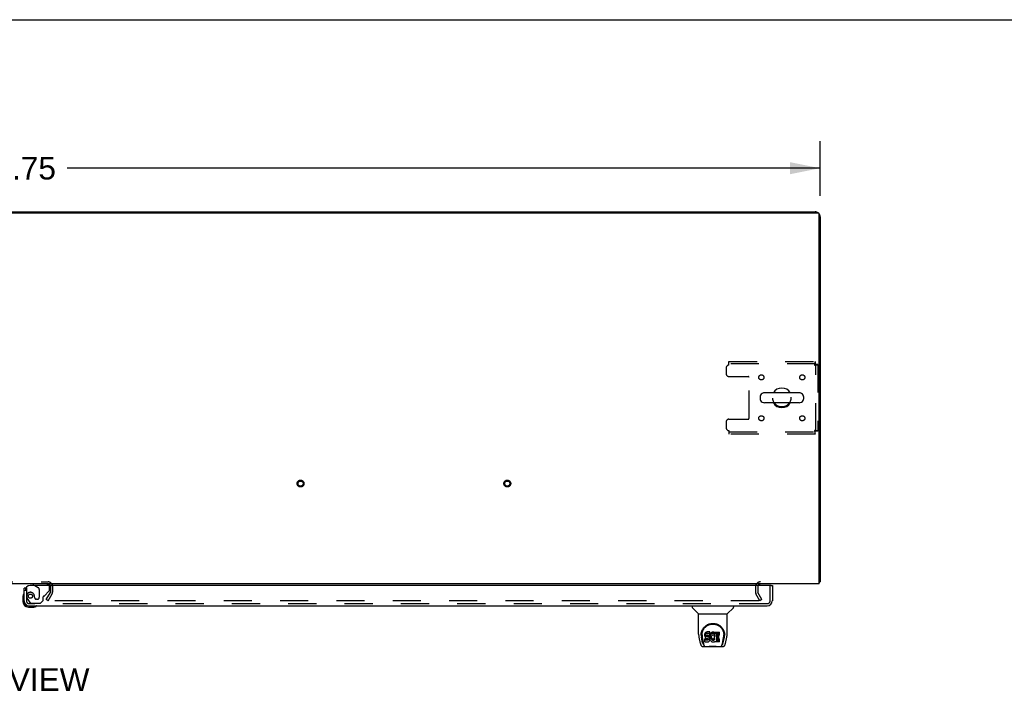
# Model space of a CAD drawing. Header units: inches. Extents: x 0 to 248, y 0 to 160.
# Tile 65 of 69: x 80 to 128, y 128 to 160. Entities that reach past the tile are written whole.
import ezdxf

# ---------------------------------------------------------------- set-up
doc = ezdxf.new("R2010")
doc.units = ezdxf.units.IN
doc.header["$LTSCALE"] = 13.627625
doc.header["$MEASUREMENT"] = 0
doc.linetypes.add('HIDDEN', pattern=[0.2, 0.1, -0.1])
doc.layers.get('0').update_dxf_attribs({"linetype": 'CONTINUOUS'})
for name, color, linetype in [('DEFAULT_2', 8, 'HIDDEN'), ('DIMENSIONS', 7, 'CONTINUOUS'), ('RIGHTHAND_DOOR_ASSEMBLY', 7, 'CONTINUOUS')]:
    doc.layers.add(name, color=color, linetype=linetype)
doc.styles.get("Standard").update_dxf_attribs({"font": 'arial.ttf'})
doc.dimstyles.new('DIMSTYLE_1', dxfattribs={"dimtxt": 1.093125, "dimasz": 1.4575, "dimexe": 0.09, "dimexo": 0.07, "dimgap": 0.0375, "dimtad": 0, "dimtih": 1, "dimtoh": 1, "dimzin": 4, "dimdsep": 46, "dimtxsty": 'Standard', "dimblk": '_FILLED', "dimblk1": '_FILLED', "dimblk2": '_FILLED', "dimcen": 0.09, "dimadec": 3, "dimazin": 1, "dimtfac": 1, "dimtdec": 3, "dimtofl": 0, "dimtmove": 0, "dimatfit": 3, "dimldrblk": '_FILLED', "dimfxl": 0, "dimtolj": 1, "dimtzin": 4, "dimarcsym": 0})

# ---------------------------------------------------------------- blocks, each defined once
blk = doc.blocks.new('_FILLED')
at = {"color": 0, "linetype": 'ByBlock'}
blk.add_solid([(0, 0), (-1, 0.2), (-1, -0.2)], dxfattribs=at)
blk = doc.blocks.new('*D1')
at = {"layer": 'DIMENSIONS', "color": 2, "linetype": 'Continuous'}
for p, q in [((40.855, 151.814), (40.855, 154.456)), ((118.605, 151.814), (118.605, 154.456)), ((40.855, 153.144), (77.274, 153.144)), ((118.605, 153.144), (82.187, 153.144))]:
    blk.add_line(p, q, dxfattribs=at)
at = {"layer": 'DIMENSIONS', "color": 2, "linetype": 'Continuous', "xscale": 1.4575, "yscale": 1.4575, "zscale": 1.4575, "rotation": 180}
blk.add_blockref('_FILLED', (40.855, 153.144), dxfattribs=at)
at = {"layer": 'DIMENSIONS', "color": 2, "linetype": 'Continuous', "xscale": 1.4575, "yscale": 1.4575, "zscale": 1.4575}
blk.add_blockref('_FILLED', (118.605, 153.144), dxfattribs=at)
at = {"layer": 'DIMENSIONS', "color": 2, "linetype": 'Continuous', "insert": (79.73, 153.69), "char_height": 1.0931, "width": 3.81984, "attachment_point": 2, "line_spacing_factor": 0.9}
blk.add_mtext('77.75', dxfattribs=at)

msp = doc.modelspace()

# ---------------------------------------------------------------- linework, layer by layer
at = {"color": 7, "linetype": 'Continuous'}
for p, q in [((0, 160.325), (247.775, 160.325)), ((48.355, 151.04), (111.105, 151.04)), ((111.105, 151.04), (111.105, 150.988)), ((115.697, 142.104), (115.697, 141.976)), ((117.583, 142.282), (115.92, 142.282)), ((117.805, 142.104), (117.805, 141.976)), ((117.583, 141.799), (115.92, 141.799)), ((118.553, 133.144), (118.605, 133.144))]:
    msp.add_line(p, q, dxfattribs=at)
at = {"color": 3, "linetype": 'Continuous'}
for p, q in [((40.967, 150.988), (118.493, 150.988)), ((111.105, 151.04), (118.359, 151.04)), ((118.553, 133.04), (118.553, 150.928)), ((118.605, 150.794), (118.605, 133.144)), ((118.553, 133.04), (40.907, 133.04))]:
    msp.add_line(p, q, dxfattribs=at)
for points in [[(118.553, 133.124), (118.555, 133.125), (118.559, 133.126), (118.563, 133.127), (118.567, 133.128), (118.57, 133.129)], [(118.57, 133.129), (118.578, 133.13), (118.581, 133.131), (118.584, 133.131), (118.587, 133.132), (118.59, 133.133), (118.593, 133.134), (118.595, 133.134), (118.597, 133.135), (118.599, 133.136), (118.601, 133.137), (118.602, 133.138), (118.603, 133.139), (118.604, 133.14), (118.605, 133.142), (118.605, 133.143), (118.605, 133.144)]]:
    msp.add_lwpolyline(points, dxfattribs=at)
for centre, radius, start, end in [((118.359, 150.794), 0.246, 50.5384, 90), ((118.493, 150.928), 0.06, 0, 90), ((118.359, 150.794), 0.246, 0, 39.4624), ((81.261, 132.925), 0.115, 18.2523, 64.7751), ((115.727, 132.898), 0.142, 90, 153.5225)]:
    msp.add_arc(centre, radius, start, end, dxfattribs=at)
at = {"color": 7, "linetype": 'Continuous'}
for centre, radius, start, end in [((116.751, 142.04), 0.475, 30.5571, 149.4429), ((115.822, 142.104), 0.125, 146.8152, 180), ((115.822, 141.976), 0.125, 180, 213.1848), ((115.92, 142.04), 0.241, 90, 146.8152), ((117.583, 142.04), 0.241, 33.1848, 90), ((117.68, 142.104), 0.125, 0, 33.1848), ((117.68, 141.976), 0.125, 326.8152, 360), ((115.92, 142.04), 0.241, 213.1848, 270), ((116.751, 142.04), 0.475, 210.5571, 329.4429), ((117.583, 142.04), 0.241, 270, 326.8152)]:
    msp.add_arc(centre, radius, start, end, dxfattribs=at)
at = {"layer": 'DEFAULT_2', "color": 8, "linetype": 'HIDDEN'}
for p, q in [((114.064, 143.498), (114.064, 143.196)), ((114.189, 143.79), (118.367, 143.79)), ((114.189, 143.623), (114.189, 143.79)), ((118.367, 143.686), (114.189, 143.686)), ((118.367, 143.79), (118.367, 143.686)), ((118.501, 143.656), (118.397, 143.656)), ((118.397, 140.424), (118.397, 143.656)), ((118.501, 143.656), (118.501, 140.424)), ((114.189, 143.071), (115.134, 143.071)), ((115.164, 141.039), (115.164, 143.041)), ((114.189, 141.009), (115.134, 141.009)), ((114.064, 140.884), (114.064, 140.582)), ((114.189, 140.457), (114.189, 140.29)), ((114.189, 140.394), (118.367, 140.394)), ((118.367, 140.29), (114.189, 140.29)), ((118.367, 140.29), (118.367, 140.394)), ((118.501, 140.424), (118.397, 140.424)), ((78.199, 133.144), (81.261, 133.144)), ((81.376, 132.925), (81.376, 132.636)), ((81.48, 132.925), (81.48, 132.636)), ((115.48, 132.898), (115.48, 132.636)), ((115.584, 132.898), (115.584, 132.636)), ((81.176, 132.28), (81.372, 132.619)), ((81.266, 132.228), (81.462, 132.567)), ((115.695, 132.228), (115.498, 132.567)), ((115.785, 132.28), (115.589, 132.619)), ((81.266, 132.228), (81.176, 132.28)), ((115.649, 132.228), (81.199, 132.228)), ((115.785, 132.28), (115.695, 132.228))]:
    msp.add_line(p, q, dxfattribs=at)
for points in [[(118.367, 143.79), (118.365, 143.789), (118.362, 143.786), (118.36, 143.781), (118.358, 143.774), (118.355, 143.765), (118.353, 143.754), (118.351, 143.741), (118.348, 143.727), (118.346, 143.712), (118.344, 143.696), (118.341, 143.678), (118.339, 143.66), (118.336, 143.642), (118.334, 143.623)], [(118.367, 143.686), (118.365, 143.686), (118.362, 143.685), (118.36, 143.683), (118.358, 143.68), (118.355, 143.677), (118.353, 143.672), (118.351, 143.668), (118.348, 143.663), (118.346, 143.657), (118.344, 143.651), (118.341, 143.644), (118.339, 143.637), (118.336, 143.63), (118.334, 143.623)], [(118.334, 143.623), (118.353, 143.626), (118.371, 143.628), (118.389, 143.63), (118.407, 143.633), (118.423, 143.635), (118.438, 143.637), (118.452, 143.64), (118.465, 143.642), (118.475, 143.644), (118.485, 143.647), (118.492, 143.649), (118.497, 143.652), (118.5, 143.654), (118.501, 143.656)], [(118.334, 143.623), (118.341, 143.626), (118.348, 143.628), (118.355, 143.63), (118.361, 143.633), (118.368, 143.635), (118.373, 143.637), (118.379, 143.64), (118.383, 143.642), (118.387, 143.644), (118.391, 143.647), (118.394, 143.649), (118.396, 143.652), (118.397, 143.654), (118.397, 143.656)], [(118.501, 140.424), (118.5, 140.427), (118.497, 140.429), (118.492, 140.431), (118.485, 140.434), (118.475, 140.436), (118.465, 140.438), (118.452, 140.441), (118.438, 140.443), (118.423, 140.445), (118.407, 140.448), (118.389, 140.45), (118.371, 140.453), (118.353, 140.455), (118.334, 140.457)], [(118.334, 140.457), (118.336, 140.45), (118.339, 140.443), (118.341, 140.436), (118.344, 140.43), (118.346, 140.424), (118.348, 140.418), (118.351, 140.413), (118.353, 140.408), (118.355, 140.404), (118.358, 140.4), (118.36, 140.398), (118.362, 140.396), (118.365, 140.395), (118.367, 140.394)], [(118.397, 140.424), (118.397, 140.427), (118.396, 140.429), (118.394, 140.431), (118.391, 140.434), (118.387, 140.436), (118.383, 140.438), (118.379, 140.441), (118.373, 140.443), (118.368, 140.445), (118.361, 140.448), (118.355, 140.45), (118.348, 140.453), (118.341, 140.455), (118.334, 140.457)], [(118.334, 140.457), (118.336, 140.439), (118.339, 140.42), (118.341, 140.402), (118.344, 140.385), (118.346, 140.368), (118.348, 140.353), (118.351, 140.339), (118.353, 140.327), (118.355, 140.316), (118.358, 140.307), (118.36, 140.3), (118.362, 140.294), (118.365, 140.291), (118.367, 140.29)], [(115.669, 132.245), (115.668, 132.243), (115.668, 132.241), (115.667, 132.239), (115.667, 132.238), (115.666, 132.236), (115.664, 132.234), (115.663, 132.233), (115.661, 132.232), (115.659, 132.23), (115.657, 132.229), (115.655, 132.229), (115.653, 132.228), (115.651, 132.228), (115.649, 132.228)], [(115.666, 132.253), (115.667, 132.251), (115.668, 132.249), (115.668, 132.247), (115.669, 132.245), (115.669, 132.245)]]:
    msp.add_lwpolyline(points, dxfattribs=at)
for centre, radius in [((115.762, 143.03), 0.125), ((117.741, 143.03), 0.125), ((116.751, 142.04), 0.438), ((115.762, 141.051), 0.125), ((117.741, 141.051), 0.125), ((93.473, 137.894), 0.164), ((93.473, 137.894), 0.124), ((103.473, 137.894), 0.164), ((103.473, 137.894), 0.124)]:
    msp.add_circle(centre, radius, dxfattribs=at)
for centre, radius, start, end in [((114.189, 143.498), 0.125, 90, 180), ((114.189, 143.196), 0.125, 180, 270), ((115.134, 143.041), 0.03, 0, 90), ((114.189, 140.884), 0.125, 90, 180), ((115.134, 141.039), 0.03, 270, 360), ((114.189, 140.582), 0.125, 180, 270), ((81.261, 132.925), 0.219, 0, 90), ((81.261, 132.925), 0.115, 64.7751, 90), ((81.261, 132.925), 0.115, 0, 18.2523), ((115.727, 132.898), 0.246, 90, 180), ((115.727, 132.898), 0.142, 153.5225, 180), ((81.343, 132.636), 0.033, 330, 360), ((81.343, 132.636), 0.137, 330, 360), ((115.617, 132.636), 0.137, 180, 210), ((115.617, 132.636), 0.033, 180, 210)]:
    msp.add_arc(centre, radius, start, end, dxfattribs=at)
at = {"layer": 'RIGHTHAND_DOOR_ASSEMBLY', "color": 3, "linetype": 'Continuous'}
for p, q in [((116.231, 132.961), (80.397, 132.961)), ((116.293, 132.961), (116.293, 132.229)), ((80.105, 132.229), (80.105, 132.836)), ((80.352, 131.982), (116.046, 131.982))]:
    msp.add_line(p, q, dxfattribs=at)
at = {"layer": 'RIGHTHAND_DOOR_ASSEMBLY', "color": 8, "linetype": 'HIDDEN'}
for p, q in [((81.177, 133.04), (80.547, 133.04)), ((80.616, 132.961), (80.785, 132.863)), ((81.334, 132.761), (81.334, 132.883)), ((116.189, 132.229), (116.189, 132.961)), ((80.209, 132.836), (80.181, 132.836)), ((80.209, 132.836), (80.209, 132.229)), ((80.835, 132.777), (80.835, 132.397)), ((81.027, 132.233), (81.027, 132.412)), ((81.086, 132.471), (81.305, 132.69)), ((80.284, 132.285), (80.385, 132.141)), ((116.046, 132.086), (80.352, 132.086)), ((80.45, 132.107), (80.901, 132.107)), ((80.606, 132.397), (80.606, 132.386)), ((80.737, 132.299), (80.704, 132.299)), ((80.901, 132.107), (81.027, 132.233))]:
    msp.add_line(p, q, dxfattribs=at)
at = {"layer": 'RIGHTHAND_DOOR_ASSEMBLY', "color": 7, "linetype": 'Continuous'}
for p, q in [((80.547, 133.04), (80.547, 133.001)), ((80.547, 133.001), (80.616, 132.961)), ((116.231, 132.961), (116.293, 132.961)), ((80.045, 132.442), (80.045, 132.185)), ((80.181, 132.836), (80.105, 132.836)), ((80.105, 132.229), (80.105, 132.185)), ((80.308, 131.982), (80.352, 131.982)), ((80.308, 131.922), (80.564, 131.922)), ((112.414, 131.982), (112.414, 131.92)), ((114.422, 131.982), (114.422, 131.92)), ((112.723, 131.594), (112.425, 131.892)), ((112.729, 131.589), (114.107, 131.589)), ((112.729, 130.617), (112.729, 131.589)), ((114.107, 130.617), (114.107, 131.589)), ((114.112, 131.594), (114.41, 131.892)), ((112.847, 130.562), (112.847, 130.562)), ((112.854, 130.648), (112.853, 130.585)), ((112.891, 130.575), (112.891, 130.551)), ((113.033, 130.62), (113.031, 130.596)), ((113.031, 130.53), (113.031, 130.596)), ((113.033, 130.553), (113.031, 130.53)), ((113.031, 130.53), (113.032, 130.506)), ((113.032, 130.506), (113.036, 130.482)), ((113.038, 130.644), (113.033, 130.62)), ((113.033, 130.553), (113.033, 130.62)), ((113.038, 130.577), (113.033, 130.553)), ((113.048, 130.666), (113.038, 130.644)), ((113.038, 130.577), (113.038, 130.644)), ((113.048, 130.599), (113.038, 130.577)), ((113.061, 130.686), (113.048, 130.666)), ((113.048, 130.599), (113.048, 130.666)), ((113.061, 130.619), (113.048, 130.599)), ((113.07, 130.694), (113.061, 130.686)), ((113.061, 130.619), (113.061, 130.686)), ((113.07, 130.627), (113.061, 130.619)), ((113.079, 130.7), (113.07, 130.694)), ((113.07, 130.627), (113.07, 130.694)), ((113.079, 130.633), (113.07, 130.627)), ((113.101, 130.71), (113.079, 130.7)), ((113.079, 130.633), (113.079, 130.7)), ((113.101, 130.643), (113.079, 130.633)), ((113.125, 130.717), (113.101, 130.71)), ((113.101, 130.643), (113.101, 130.71)), ((113.125, 130.65), (113.101, 130.643)), ((113.103, 130.533), (113.105, 130.548)), ((113.103, 130.51), (113.103, 130.533)), ((113.103, 130.518), (113.103, 130.533)), ((113.103, 130.51), (113.103, 130.518)), ((113.106, 130.503), (113.103, 130.51)), ((113.105, 130.548), (113.108, 130.555)), ((113.106, 130.503), (113.106, 130.548)), ((113.11, 130.497), (113.106, 130.503)), ((113.108, 130.555), (113.114, 130.56)), ((113.11, 130.497), (113.11, 130.556)), ((113.116, 130.493), (113.11, 130.497)), ((113.114, 130.56), (113.128, 130.564)), ((113.131, 130.556), (113.116, 130.56)), ((113.116, 130.56), (113.116, 130.56)), ((113.116, 130.493), (113.116, 130.56)), ((113.264, 130.717), (113.125, 130.717)), ((113.125, 130.65), (113.125, 130.717)), ((113.264, 130.65), (113.125, 130.65)), ((113.128, 130.564), (113.143, 130.565)), ((113.155, 130.556), (113.131, 130.556)), ((113.131, 130.489), (113.131, 130.556)), ((113.143, 130.565), (113.256, 130.565)), ((113.179, 130.555), (113.155, 130.556)), ((113.155, 130.49), (113.155, 130.556)), ((113.202, 130.55), (113.179, 130.555)), ((113.179, 130.488), (113.179, 130.555)), ((113.213, 130.545), (113.202, 130.55)), ((113.202, 130.483), (113.202, 130.55)), ((113.223, 130.538), (113.213, 130.545)), ((113.213, 130.478), (113.213, 130.545)), ((113.24, 130.522), (113.223, 130.538)), ((113.223, 130.472), (113.223, 130.538)), ((113.253, 130.502), (113.24, 130.522)), ((113.24, 130.455), (113.24, 130.522)), ((113.263, 130.479), (113.253, 130.502)), ((113.253, 130.435), (113.253, 130.502)), ((113.256, 130.565), (113.262, 130.566)), ((113.262, 130.566), (113.264, 130.571)), ((113.266, 130.674), (113.264, 130.717)), ((113.264, 130.65), (113.264, 130.717)), ((113.266, 130.608), (113.264, 130.65)), ((113.264, 130.571), (113.265, 130.584)), ((113.268, 130.553), (113.264, 130.509)), ((113.264, 130.442), (113.264, 130.509)), ((113.265, 130.584), (113.266, 130.608)), ((113.266, 130.608), (113.266, 130.674)), ((113.272, 130.575), (113.268, 130.553)), ((113.268, 130.486), (113.268, 130.553)), ((113.272, 130.508), (113.268, 130.486)), ((113.278, 130.597), (113.272, 130.575)), ((113.272, 130.508), (113.272, 130.575)), ((113.278, 130.53), (113.272, 130.508)), ((113.287, 130.617), (113.278, 130.597)), ((113.278, 130.53), (113.278, 130.597)), ((113.287, 130.55), (113.278, 130.53)), ((113.298, 130.637), (113.287, 130.617)), ((113.287, 130.55), (113.287, 130.617)), ((113.298, 130.57), (113.287, 130.55)), ((113.311, 130.655), (113.298, 130.637)), ((113.298, 130.57), (113.298, 130.637)), ((113.311, 130.588), (113.298, 130.57)), ((113.325, 130.672), (113.311, 130.655)), ((113.311, 130.588), (113.311, 130.655)), ((113.325, 130.605), (113.311, 130.588)), ((113.342, 130.687), (113.325, 130.672)), ((113.325, 130.605), (113.325, 130.672)), ((113.342, 130.62), (113.325, 130.605)), ((113.341, 130.497), (113.337, 130.485)), ((113.347, 130.509), (113.341, 130.497)), ((113.36, 130.7), (113.342, 130.687)), ((113.342, 130.62), (113.342, 130.687)), ((113.36, 130.633), (113.342, 130.62)), ((113.361, 130.532), (113.347, 130.509)), ((113.38, 130.709), (113.36, 130.7)), ((113.36, 130.633), (113.36, 130.7)), ((113.38, 130.642), (113.36, 130.633)), ((113.369, 130.543), (113.361, 130.532)), ((113.38, 130.55), (113.369, 130.543)), ((113.402, 130.714), (113.38, 130.709)), ((113.38, 130.642), (113.38, 130.709)), ((113.402, 130.647), (113.38, 130.642)), ((113.405, 130.561), (113.38, 130.55)), ((113.424, 130.716), (113.402, 130.714)), ((113.402, 130.647), (113.402, 130.714)), ((113.424, 130.649), (113.402, 130.647)), ((113.417, 130.564), (113.405, 130.561)), ((113.431, 130.564), (113.417, 130.564)), ((113.424, 130.716), (113.447, 130.715)), ((113.424, 130.649), (113.424, 130.716)), ((113.447, 130.649), (113.424, 130.649)), ((113.444, 130.561), (113.431, 130.564)), ((113.456, 130.556), (113.444, 130.561)), ((113.458, 130.714), (113.447, 130.715)), ((113.447, 130.649), (113.447, 130.715)), ((113.458, 130.647), (113.447, 130.649)), ((113.468, 130.71), (113.458, 130.714)), ((113.458, 130.647), (113.458, 130.714)), ((113.468, 130.644), (113.458, 130.647)), ((113.489, 130.626), (113.462, 130.558)), ((113.487, 130.698), (113.468, 130.71)), ((113.468, 130.644), (113.468, 130.71)), ((113.487, 130.631), (113.468, 130.644)), ((113.487, 130.698), (113.487, 130.631)), ((113.489, 130.695), (113.489, 130.631)), ((113.497, 130.715), (113.734, 130.715)), ((113.497, 130.323), (113.497, 130.715)), ((113.497, 130.648), (113.734, 130.648)), ((113.567, 130.561), (113.567, 130.493)), ((113.734, 130.565), (113.572, 130.565)), ((113.572, 130.555), (113.703, 130.555)), ((113.708, 130.411), (113.708, 130.551)), ((113.739, 130.57), (113.739, 130.711)), ((113.981, 130.648), (113.982, 130.585)), ((113.988, 130.562), (113.988, 130.562)), ((112.744, 130.474), (112.809, 130.168)), ((112.916, 130.196), (112.863, 130.466)), ((112.9, 130.454), (112.957, 130.161)), ((112.967, 130.092), (112.975, 130.092)), ((112.973, 130.097), (112.977, 130.087)), ((112.977, 130.086), (112.977, 130.087)), ((113.034, 130.244), (113.034, 130.386)), ((113.036, 130.482), (113.045, 130.46)), ((113.098, 130.324), (113.038, 130.323)), ((113.098, 130.391), (113.039, 130.39)), ((113.039, 130.323), (113.039, 130.39)), ((113.039, 130.239), (113.183, 130.239)), ((113.045, 130.46), (113.057, 130.44)), ((113.057, 130.44), (113.074, 130.423)), ((113.074, 130.423), (113.094, 130.409)), ((113.094, 130.409), (113.105, 130.405)), ((113.159, 130.391), (113.098, 130.391)), ((113.098, 130.324), (113.098, 130.391)), ((113.159, 130.324), (113.098, 130.324)), ((113.105, 130.405), (113.116, 130.403)), ((113.131, 130.489), (113.116, 130.493)), ((113.116, 130.403), (113.164, 130.403)), ((113.155, 130.49), (113.131, 130.489)), ((113.179, 130.488), (113.155, 130.49)), ((113.174, 130.392), (113.159, 130.391)), ((113.159, 130.324), (113.159, 130.391)), ((113.174, 130.325), (113.159, 130.324)), ((113.164, 130.403), (113.171, 130.402)), ((113.171, 130.402), (113.178, 130.4)), ((113.18, 130.395), (113.174, 130.392)), ((113.174, 130.325), (113.174, 130.392)), ((113.18, 130.329), (113.174, 130.325)), ((113.178, 130.4), (113.184, 130.395)), ((113.202, 130.483), (113.179, 130.488)), ((113.182, 130.397), (113.18, 130.395)), ((113.18, 130.329), (113.18, 130.395)), ((113.186, 130.334), (113.18, 130.329)), ((113.183, 130.239), (113.195, 130.241)), ((113.184, 130.395), (113.189, 130.389)), ((113.186, 130.334), (113.186, 130.394)), ((113.195, 130.346), (113.186, 130.334)), ((113.189, 130.389), (113.196, 130.376)), ((113.195, 130.346), (113.195, 130.377)), ((113.198, 130.353), (113.195, 130.346)), ((113.195, 130.241), (113.206, 130.245)), ((113.196, 130.376), (113.198, 130.36)), ((113.198, 130.353), (113.198, 130.365)), ((113.198, 130.36), (113.198, 130.353)), ((113.213, 130.478), (113.202, 130.483)), ((113.206, 130.245), (113.226, 130.258)), ((113.223, 130.472), (113.213, 130.478)), ((113.24, 130.455), (113.223, 130.472)), ((113.226, 130.258), (113.243, 130.275)), ((113.253, 130.435), (113.24, 130.455)), ((113.243, 130.275), (113.25, 130.285)), ((113.25, 130.285), (113.255, 130.296)), ((113.263, 130.413), (113.253, 130.435)), ((113.255, 130.296), (113.263, 130.318)), ((113.264, 130.475), (113.263, 130.479)), ((113.263, 130.413), (113.263, 130.479)), ((113.269, 130.389), (113.263, 130.413)), ((113.263, 130.318), (113.27, 130.342)), ((113.268, 130.486), (113.264, 130.442)), ((113.264, 130.442), (113.265, 130.42)), ((113.265, 130.42), (113.268, 130.398)), ((113.268, 130.398), (113.272, 130.376)), ((113.271, 130.366), (113.269, 130.389)), ((113.27, 130.342), (113.271, 130.366)), ((113.271, 130.366), (113.271, 130.38)), ((113.272, 130.376), (113.279, 130.355)), ((113.279, 130.355), (113.301, 130.316)), ((113.301, 130.316), (113.313, 130.297)), ((113.313, 130.297), (113.328, 130.28)), ((113.328, 130.28), (113.344, 130.265)), ((113.334, 130.458), (113.333, 130.431)), ((113.333, 130.431), (113.334, 130.418)), ((113.337, 130.485), (113.334, 130.458)), ((113.334, 130.418), (113.334, 130.458)), ((113.334, 130.418), (113.337, 130.405)), ((113.336, 130.477), (113.337, 130.472)), ((113.337, 130.472), (113.348, 130.447)), ((113.337, 130.405), (113.337, 130.472)), ((113.337, 130.405), (113.348, 130.38)), ((113.344, 130.265), (113.362, 130.252)), ((113.348, 130.447), (113.361, 130.424)), ((113.348, 130.38), (113.348, 130.447)), ((113.348, 130.38), (113.361, 130.357)), ((113.361, 130.424), (113.37, 130.414)), ((113.361, 130.357), (113.361, 130.424)), ((113.361, 130.357), (113.37, 130.347)), ((113.362, 130.252), (113.372, 130.247)), ((113.37, 130.414), (113.38, 130.405)), ((113.37, 130.347), (113.37, 130.414)), ((113.37, 130.347), (113.38, 130.338)), ((113.372, 130.247), (113.382, 130.243)), ((113.38, 130.405), (113.391, 130.397)), ((113.38, 130.338), (113.38, 130.405)), ((113.38, 130.338), (113.391, 130.331)), ((113.382, 130.243), (113.404, 130.237)), ((113.391, 130.397), (113.403, 130.393)), ((113.391, 130.331), (113.391, 130.397)), ((113.391, 130.331), (113.403, 130.326)), ((113.403, 130.393), (113.417, 130.39)), ((113.403, 130.326), (113.403, 130.393)), ((113.403, 130.326), (113.417, 130.323)), ((113.404, 130.237), (113.426, 130.235)), ((113.417, 130.39), (113.43, 130.39)), ((113.417, 130.323), (113.417, 130.39)), ((113.417, 130.323), (113.43, 130.323)), ((113.426, 130.235), (113.448, 130.238)), ((113.43, 130.39), (113.443, 130.392)), ((113.43, 130.323), (113.43, 130.39)), ((113.43, 130.323), (113.443, 130.325)), ((113.443, 130.392), (113.456, 130.396)), ((113.443, 130.325), (113.443, 130.392)), ((113.443, 130.325), (113.456, 130.329)), ((113.448, 130.238), (113.47, 130.245)), ((113.456, 130.396), (113.468, 130.401)), ((113.456, 130.329), (113.456, 130.396)), ((113.456, 130.329), (113.468, 130.334)), ((113.468, 130.401), (113.479, 130.409)), ((113.468, 130.334), (113.468, 130.401)), ((113.468, 130.334), (113.479, 130.342)), ((113.47, 130.245), (113.489, 130.256)), ((113.479, 130.409), (113.479, 130.342)), ((113.485, 130.408), (113.497, 130.39)), ((113.485, 130.341), (113.497, 130.323)), ((113.499, 130.256), (113.489, 130.256)), ((113.489, 130.256), (113.489, 130.256)), ((113.499, 130.244), (113.499, 130.256)), ((113.735, 130.239), (113.504, 130.239)), ((113.569, 130.402), (113.569, 130.325)), ((113.572, 130.489), (113.703, 130.489)), ((113.703, 130.407), (113.573, 130.407)), ((113.573, 130.387), (113.735, 130.387)), ((113.573, 130.32), (113.735, 130.32)), ((113.739, 130.244), (113.739, 130.382)), ((113.858, 130.086), (113.859, 130.087)), ((113.859, 130.087), (113.862, 130.097)), ((113.86, 130.092), (113.868, 130.092)), ((113.878, 130.161), (113.935, 130.451)), ((113.919, 130.196), (113.972, 130.466)), ((113.935, 130.451), (113.935, 130.455)), ((114.026, 130.168), (114.091, 130.474)), ((112.933, 130.014), (113.902, 130.014)), ((113.019, 130.014), (113.013, 130.014)), ((113.019, 130.014), (113.018, 130.014)), ((113.817, 130.014), (113.816, 130.014))]:
    msp.add_line(p, q, dxfattribs=at)
for points in [[(112.847, 130.575), (112.849, 130.616), (112.856, 130.666), (112.867, 130.713), (112.881, 130.757), (112.898, 130.799), (112.918, 130.838), (112.941, 130.875), (112.965, 130.91), (112.993, 130.943), (113.022, 130.973), (113.054, 131.001), (113.087, 131.027), (113.123, 131.051), (113.161, 131.071), (113.2, 131.089), (113.242, 131.105), (113.284, 131.117), (113.328, 131.125), (113.373, 131.131), (113.418, 131.132), (113.463, 131.131), (113.508, 131.125), (113.551, 131.116), (113.594, 131.104), (113.635, 131.089), (113.675, 131.071), (113.713, 131.05), (113.748, 131.027), (113.782, 131.001), (113.814, 130.973), (113.843, 130.942), (113.87, 130.909), (113.895, 130.874), (113.917, 130.837), (113.937, 130.798), (113.954, 130.756), (113.968, 130.712), (113.979, 130.665), (113.986, 130.615), (113.988, 130.575)], [(112.891, 130.575), (112.891, 130.595), (112.893, 130.619), (112.895, 130.643), (112.899, 130.667), (112.904, 130.691), (112.909, 130.714), (112.916, 130.736), (112.924, 130.758), (112.932, 130.78), (112.942, 130.801), (112.952, 130.821), (112.963, 130.841), (112.974, 130.86), (112.987, 130.878), (112.999, 130.895), (113.013, 130.912), (113.026, 130.928), (113.04, 130.943), (113.055, 130.957), (113.069, 130.97), (113.084, 130.983), (113.099, 130.995), (113.115, 131.006), (113.131, 131.017), (113.146, 131.026), (113.162, 131.036), (113.178, 131.044), (113.194, 131.052), (113.21, 131.059), (113.226, 131.066), (113.242, 131.071), (113.258, 131.077), (113.273, 131.082), (113.289, 131.086), (113.305, 131.09), (113.321, 131.093), (113.337, 131.096), (113.353, 131.098), (113.369, 131.1), (113.385, 131.101), (113.401, 131.101), (113.417, 131.102), (113.433, 131.102), (113.449, 131.101), (113.465, 131.1), (113.481, 131.098), (113.497, 131.096), (113.513, 131.093), (113.529, 131.09), (113.544, 131.086), (113.56, 131.082), (113.576, 131.077), (113.592, 131.072), (113.608, 131.066), (113.624, 131.059), (113.64, 131.052), (113.656, 131.044), (113.672, 131.036), (113.688, 131.027), (113.704, 131.017), (113.719, 131.007), (113.735, 130.996), (113.75, 130.984), (113.765, 130.971), (113.78, 130.957), (113.794, 130.943), (113.808, 130.928), (113.822, 130.912), (113.836, 130.896), (113.848, 130.878), (113.861, 130.86), (113.872, 130.841), (113.883, 130.822), (113.893, 130.801), (113.903, 130.78), (113.911, 130.759), (113.919, 130.737), (113.926, 130.714), (113.932, 130.691), (113.936, 130.667), (113.94, 130.643), (113.943, 130.619), (113.944, 130.595), (113.945, 130.575)], [(112.729, 130.617), (112.729, 130.584), (112.733, 130.544), (112.738, 130.504), (112.744, 130.474)], [(112.847, 130.562), (112.847, 130.567), (112.847, 130.575)], [(112.891, 130.552), (112.891, 130.535), (112.893, 130.507), (112.896, 130.479), (112.9, 130.454)], [(113.935, 130.455), (113.936, 130.458), (113.937, 130.461), (113.937, 130.464), (113.938, 130.467), (113.938, 130.47), (113.939, 130.473), (113.939, 130.476), (113.94, 130.48), (113.94, 130.484), (113.941, 130.487), (113.941, 130.491), (113.941, 130.495), (113.942, 130.499), (113.942, 130.503), (113.943, 130.507), (113.943, 130.511), (113.943, 130.516), (113.944, 130.52), (113.944, 130.525), (113.944, 130.529), (113.944, 130.534), (113.944, 130.539), (113.944, 130.544), (113.945, 130.549), (113.945, 130.575)], [(113.988, 130.575), (113.988, 130.567), (113.988, 130.562)], [(114.091, 130.474), (114.097, 130.504), (114.103, 130.544), (114.106, 130.584), (114.107, 130.617)], [(112.809, 130.168), (112.812, 130.155), (112.817, 130.137), (112.821, 130.12), (112.827, 130.105), (112.832, 130.091), (112.838, 130.079), (112.845, 130.068), (112.852, 130.057), (112.86, 130.047), (112.869, 130.038), (112.88, 130.031), (112.891, 130.024), (112.903, 130.019), (112.916, 130.015), (112.93, 130.014), (112.933, 130.014)], [(112.957, 130.161), (112.959, 130.149), (112.963, 130.135), (112.966, 130.122), (112.969, 130.109), (112.973, 130.097)], [(112.977, 130.086), (112.982, 130.074), (112.988, 130.061), (112.995, 130.051), (113.001, 130.041), (113.009, 130.033), (113.017, 130.026), (113.026, 130.021), (113.036, 130.017), (113.046, 130.014), (113.053, 130.014)], [(113.038, 130.39), (113.038, 130.39), (113.038, 130.39), (113.037, 130.39), (113.037, 130.39), (113.036, 130.389), (113.036, 130.389), (113.036, 130.389), (113.035, 130.389), (113.035, 130.388), (113.035, 130.388), (113.034, 130.387), (113.034, 130.387), (113.034, 130.386), (113.034, 130.386)], [(113.038, 130.323), (113.038, 130.323), (113.038, 130.323), (113.037, 130.323), (113.037, 130.323), (113.036, 130.323), (113.036, 130.322), (113.036, 130.322), (113.035, 130.322), (113.035, 130.321), (113.035, 130.321), (113.034, 130.32), (113.034, 130.32), (113.034, 130.319), (113.034, 130.319)], [(113.134, 130.014), (113.155, 130.014), (113.177, 130.016), (113.2, 130.018), (113.225, 130.021), (113.251, 130.024), (113.277, 130.026), (113.305, 130.029), (113.333, 130.031), (113.362, 130.033), (113.391, 130.034), (113.42, 130.035), (113.449, 130.034), (113.478, 130.033), (113.507, 130.031), (113.535, 130.029), (113.562, 130.026), (113.588, 130.023), (113.613, 130.02), (113.637, 130.018), (113.66, 130.016), (113.681, 130.014), (113.701, 130.014)], [(113.134, 130.014), (113.156, 130.014), (113.183, 130.016), (113.21, 130.018), (113.239, 130.021), (113.267, 130.024), (113.296, 130.027), (113.326, 130.029), (113.356, 130.031), (113.387, 130.032), (113.417, 130.033), (113.448, 130.032), (113.478, 130.031), (113.508, 130.029), (113.538, 130.027), (113.567, 130.024), (113.624, 130.018)], [(113.624, 130.018), (113.652, 130.016), (113.679, 130.014), (113.701, 130.014)], [(113.782, 130.014), (113.79, 130.014), (113.8, 130.017), (113.809, 130.021), (113.818, 130.026), (113.826, 130.033), (113.834, 130.041), (113.84, 130.051), (113.847, 130.061), (113.853, 130.074), (113.858, 130.086)], [(113.862, 130.097), (113.866, 130.109), (113.869, 130.122), (113.873, 130.135), (113.876, 130.149), (113.878, 130.161)], [(113.902, 130.014), (113.905, 130.014), (113.918, 130.015), (113.931, 130.018), (113.944, 130.024), (113.955, 130.03), (113.965, 130.038), (113.975, 130.047), (113.983, 130.057), (113.99, 130.067), (113.997, 130.079), (114.003, 130.091), (114.008, 130.105), (114.014, 130.12), (114.019, 130.137), (114.023, 130.155), (114.026, 130.168)]]:
    msp.add_lwpolyline(points, dxfattribs=at)
at = {"layer": 'RIGHTHAND_DOOR_ASSEMBLY', "color": 8, "linetype": 'HIDDEN'}
msp.add_circle((80.409, 132.449), 0.101, dxfattribs=at)
at = {"layer": 'RIGHTHAND_DOOR_ASSEMBLY', "color": 3, "linetype": 'Continuous'}
for centre, radius, start, end in [((80.397, 132.711), 0.25, 90, 180), ((116.231, 132.941), 0.02, 0, 90), ((80.352, 132.229), 0.246, 180, 270), ((116.046, 132.229), 0.246, 270, 360)]:
    msp.add_arc(centre, radius, start, end, dxfattribs=at)
at = {"layer": 'RIGHTHAND_DOOR_ASSEMBLY', "color": 8, "linetype": 'HIDDEN'}
for centre, radius, start, end in [((81.177, 132.883), 0.157, 0, 90), ((80.409, 132.449), 0.187, 17.8482, 196.8439), ((80.213, 132.386), 0.393, 1.6599, 17.9298), ((80.735, 132.777), 0.1, 0, 59.908), ((81.066, 132.412), 0.039, 111.6096, 180), ((81.015, 132.541), 0.1, 291.6096, 315), ((81.234, 132.761), 0.1, 315, 360), ((80.352, 132.229), 0.142, 180, 270), ((80.599, 132.507), 0.386, 196.8439, 215.1), ((80.45, 132.186), 0.079, 215.1, 270), ((80.704, 132.397), 0.098, 180, 270), ((80.737, 132.397), 0.098, 270, 360), ((116.046, 132.229), 0.142, 270, 360)]:
    msp.add_arc(centre, radius, start, end, dxfattribs=at)
at = {"layer": 'RIGHTHAND_DOOR_ASSEMBLY', "color": 7, "linetype": 'Continuous'}
for centre, radius, start, end in [((80.295, 132.442), 0.25, 149.1101, 180), ((80.093, 132.562), 0.015, 96.3796, 149.1101), ((80.09, 132.562), 0.015, 0, 83.6204), ((80.308, 132.185), 0.263, 180, 270), ((80.308, 132.185), 0.203, 180, 270), ((80.564, 132.172), 0.25, 270, 300.8899), ((80.685, 131.967), 0.015, 6.3796, 90), ((80.685, 131.971), 0.015, 300.8899, 353.6204), ((112.453, 131.92), 0.0394, 180, 225), ((112.737, 131.608), 0.0197, 225, 262.5), ((114.098, 131.608), 0.0197, 277.5, 315), ((114.382, 131.92), 0.0394, 315, 360)]:
    msp.add_arc(centre, radius, start, end, dxfattribs=at)
for centre, major_axis, ratio, start_param, end_param in [((113.418, 130.575), (0, 0.565), 0.999848, 1.137008, 1.76365), ((113.458, 130.56), (0, 0.00448), 1, -3.557718, -1.937287), ((113.484, 130.695), (0, 0.00448), 1, -1.566905, -0.665444), ((113.484, 130.628), (0.00448, 0), 1, 0.003842, 0.905353), ((113.484, 130.628), (0, 0.00448), 1, -1.937287, -1.566955), ((113.572, 130.561), (0.00448, 0), 1, 1.570796, 3.141593), ((113.572, 130.493), (0.00448, 0), 1, -3.141593, -1.570796), ((113.572, 130.56), (0.00448, 0), 1, -2.747552, -2.072978), ((113.572, 130.56), (0, 0.00448), 1, -3.643774, -3.141593), ((113.703, 130.551), (0.00448, 0), 1, 0, 1.570796), ((113.734, 130.711), (0.00448, 0), 1, 0, 1.570796), ((113.734, 130.644), (0.00448, 0), 1, 0, 1.570796), ((113.734, 130.57), (0.00448, 0), 1, -1.570796, 0), ((113.418, 130.575), (0, 0.565), 0.999848, 4.519536, 5.145564), ((112.974, 130.447), (0.007, 0.354), 0.213027, -3.923008, -3.13761), ((113.039, 130.244), (0.00483, 0), 1, -3.141593, -1.570796), ((113.482, 130.405), (0.00448, 0), 1, 1.570796, 2.222579), ((113.482, 130.338), (0.00448, 0), 1, 1.570796, 2.222579), ((113.482, 130.405), (0, 0.00448), 1, -0.975826, 0), ((113.482, 130.338), (0, 0.00448), 1, -0.975826, 0), ((113.504, 130.244), (0, 0.00448), 1, 1.570796, 3.141593), ((113.573, 130.402), (0.00448, 0), 1, 1.570796, 3.141593), ((113.573, 130.391), (0.00448, 0), 1, -3.141593, -1.570796), ((113.573, 130.325), (0.00448, 0), 1, -3.141593, -1.570796), ((113.703, 130.484), (0.00448, 0), 1, 0, 1.570796), ((113.703, 130.411), (0.00448, 0), 1, -1.570796, 0), ((113.735, 130.382), (0.00448, 0), 1, 0, 1.570796), ((113.735, 130.316), (0.00448, 0), 1, 0, 1.570796), ((113.735, 130.244), (0.00448, 0), 1, -1.570796, 0), ((113.861, 130.447), (-0.007, 0.354), 0.213027, -3.145575, -2.360177)]:
    msp.add_ellipse(centre, major_axis=major_axis, ratio=ratio, start_param=start_param, end_param=end_param, dxfattribs=at)

# ---------------------------------------------------------------- texts
at = {"layer": 'DIMENSIONS', "color": 2, "linetype": 'Continuous', "insert": (79.531, 128.961), "char_height": 1.0931, "width": 7.44869, "attachment_point": 2, "line_spacing_factor": 0.9}
msp.add_mtext('TOP VIEW', dxfattribs=at)

# ---------------------------------------------------------------- dimensions: what is measured, and where the dimension line sits
at = {"layer": 'DIMENSIONS', "color": 2, "linetype": 'Continuous'}
dim = msp.add_linear_dim(base=(40.855, 153.144), p1=(118.605, 151.744), p2=(40.855, 151.744), angle=180, dimstyle='DIMSTYLE_1', dxfattribs=at)
dim.commit()
dim.dimension.update_dxf_attribs({"geometry": '*D1', "text_midpoint": (79.734, 153.13), "dimtype": 160})

doc.saveas('drawing.dxf')
